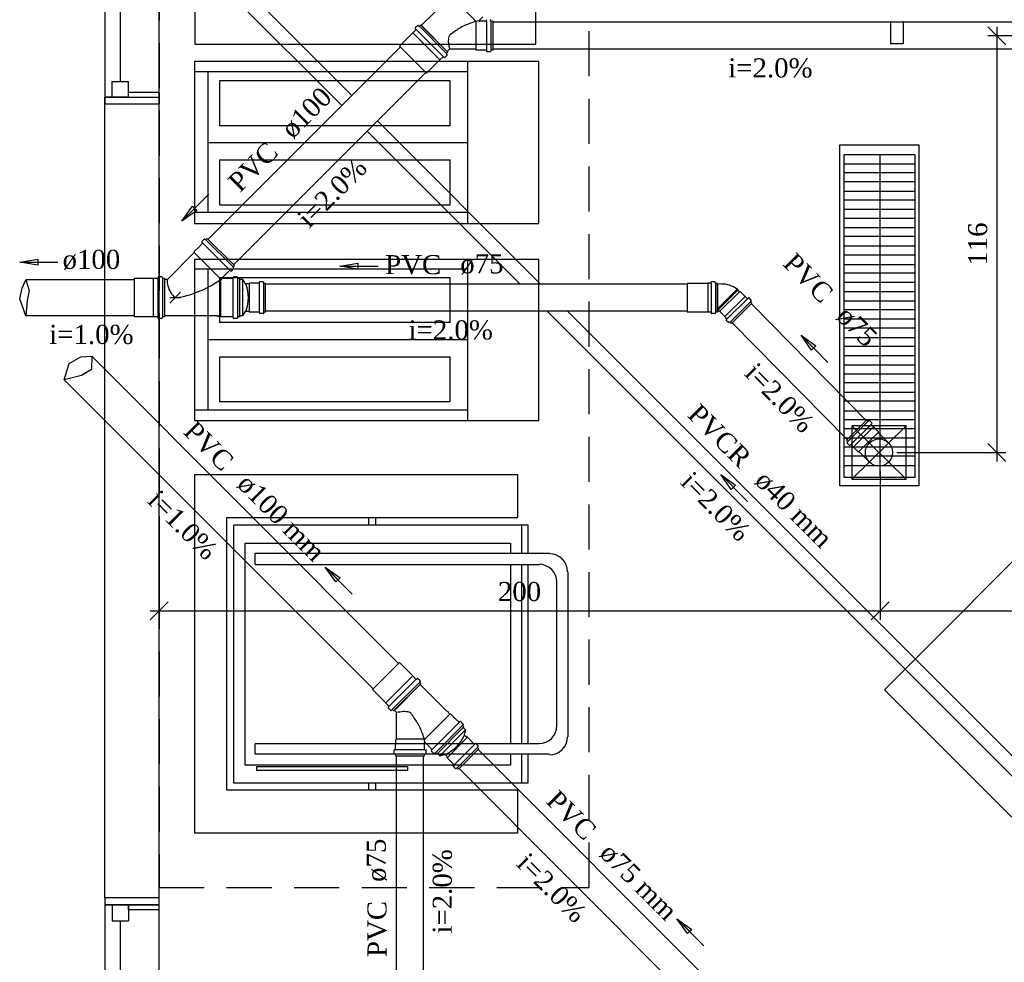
# Model space of a CAD drawing. Header units: millimetres. Extents: x 481 to 729890, y -1 to 83.
# Tile 47 of 60: x 570 to 580, y 25 to 35. Entities that reach past the tile are written whole.
import ezdxf

# ---------------------------------------------------------------- set-up
doc = ezdxf.new("R2010")
doc.units = ezdxf.units.MM
doc.header["$MEASUREMENT"] = 0
doc.linetypes.add('Dashed', pattern=[0.75, 0.5, -0.25])
doc.layers.add('3', color=1, linetype='Continuous')
for name, color, linetype, lineweight in [('Simbolos', 1, 'Continuous', 30), ('SIMBOLOS INT', 8, 'Continuous', 5), ('Simbolos_int', 1, 'Continuous', 30), ('TQ-Sentido tubo', 7, 'Continuous', 20), ('TQ-Seção tubo', 1, 'Continuous', 30), ('TQ-Textos tubo', 7, 'Continuous', 20)]:
    doc.layers.add(name, color=color, linetype=linetype, lineweight=lineweight)
doc.styles.add('TimesNewRoman', font='times.ttf')
doc.dimstyles.get("Standard").update_dxf_attribs({"dimtxt": 0.18, "dimasz": 0.18, "dimexe": 0.18, "dimexo": 0.0625, "dimgap": 0.09, "dimtad": 0, "dimtih": 1, "dimtoh": 1, "dimdec": 4, "dimzin": 0, "dimdsep": 46, "dimtxsty": 'Standard', "dimcen": 0.09, "dimadec": 0, "dimazin": 0, "dimtfac": 1, "dimtdec": 4, "dimtofl": 0, "dimtmove": 0, "dimatfit": 3, "dimfxl": 0, "dimtolj": 1, "dimtzin": 0, "dimarcsym": 0})
doc.dimstyles.new('UM_25.000000', dxfattribs={"dimtxt": 0.18, "dimasz": 0.2, "dimexe": 0.1, "dimexo": 0.2, "dimgap": 0, "dimtad": 1, "dimtih": 1, "dimtoh": 1, "dimdec": 1, "dimlfac": 25, "dimzin": 0, "dimdsep": 46, "dimtxsty": 'Standard', "dimblk": 'CLOSED', "dimblk1": 'CLOSED', "dimblk2": 'CLOSED', "dimcen": 0.09, "dimdle": 0.1, "dimadec": 1, "dimazin": 2, "dimtfac": 1, "dimtdec": 4, "dimtofl": 0, "dimtmove": 0, "dimatfit": 3, "dimldrblk": 'CLOSED', "dimfxl": 0, "dimtolj": 1, "dimarcsym": 0})

# ---------------------------------------------------------------- blocks, each defined once
blk = doc.blocks.new('_OBLIQUE')
at = {"color": 0, "linetype": 'ByBlock', "lineweight": -2}
blk.add_line((-0.5, -0.5), (0.5, 0.5), dxfattribs=at)
blk = doc.blocks.new('*D94')
at = {"color": 0, "lineweight": -2}
for p, q in [((579.111, 30.208), (579.111, 28.565)), ((571.107, 29.684), (571.107, 28.565)), ((571.007, 28.665), (579.211, 28.665))]:
    blk.add_line(p, q, dxfattribs=at)
at = {"layer": 'Defpoints', "color": 0}
for p in [(579.111, 30.408), (571.107, 29.884), (579.111, 28.665)]:
    blk.add_point(p, dxfattribs=at)
at = {"color": 0, "lineweight": -2, "xscale": 0.2, "yscale": 0.2, "zscale": 0.2, "rotation": 180}
blk.add_blockref('_OBLIQUE', (571.107, 28.665), dxfattribs=at)
at = {"color": 0, "lineweight": -2, "xscale": 0.2, "yscale": 0.2, "zscale": 0.2}
blk.add_blockref('_OBLIQUE', (579.111, 28.665), dxfattribs=at)
at = {"color": 7, "insert": (575.109, 28.877), "char_height": 0.2118, "attachment_point": 5, "style": 'TimesNewRoman'}
blk.add_mtext('\\A1;200', dxfattribs=at)
blk = doc.blocks.new('*D100')
at = {"color": 0, "lineweight": -2}
for p, q in [((580.407, 35.145), (580.407, 30.321)), ((580.963, 35.045), (580.307, 35.045)), ((579.299, 30.421), (580.507, 30.421))]:
    blk.add_line(p, q, dxfattribs=at)
at = {"layer": 'Defpoints', "color": 0}
for p in [(581.163, 35.045), (579.099, 30.421), (580.407, 30.421)]:
    blk.add_point(p, dxfattribs=at)
at = {"color": 0, "lineweight": -2, "xscale": 0.2, "yscale": 0.2, "zscale": 0.2}
for p, rotation in [((580.407, 35.045), 90), ((580.407, 30.421), 270)]:
    blk.add_blockref('_OBLIQUE', p, dxfattribs=dict(at, rotation=rotation))
at = {"color": 7, "insert": (580.196, 32.733), "char_height": 0.2118, "attachment_point": 5, "rotation": 90, "style": 'TimesNewRoman'}
blk.add_mtext('\\A1;116', dxfattribs=at)
blk = doc.blocks.new('*D102')
at = {"color": 0, "lineweight": -2}
for p, q in [((595.557, 32.375), (595.557, 28.565)), ((579.011, 28.665), (595.657, 28.665))]:
    blk.add_line(p, q, dxfattribs=at)
at = {"layer": 'Defpoints', "color": 0}
for p in [(595.557, 32.575), (595.557, 28.665), (579.111, 28.565)]:
    blk.add_point(p, dxfattribs=at)
at = {"color": 0, "lineweight": -2, "xscale": 0.2, "yscale": 0.2, "zscale": 0.2, "rotation": 180}
blk.add_blockref('_OBLIQUE', (579.111, 28.665), dxfattribs=at)
at = {"color": 0, "lineweight": -2, "xscale": 0.2, "yscale": 0.2, "zscale": 0.2}
blk.add_blockref('_OBLIQUE', (595.557, 28.665), dxfattribs=at)
at = {"color": 7, "insert": (587.334, 28.877), "char_height": 0.2118, "attachment_point": 5, "style": 'TimesNewRoman'}
blk.add_mtext('\\A1;411', dxfattribs=at)

msp = doc.modelspace()

# ---------------------------------------------------------------- linework, layer by layer
at = {"color": 7}
for p, q in [((570.6784, 34.5374), (570.6784, 39.2834)), ((570.5044, 37.2734), (570.5044, 34.2884)), ((571.1074, 34.2884), (571.1074, 37.2734)), ((579.2284, 35.2064), (579.2284, 34.9544)), ((579.3694, 35.2064), (579.3694, 34.9544)), ((579.3694, 34.9544), (579.2284, 34.9544)), ((575.3224, 34.7594), (571.5004, 34.7594)), ((571.5004, 34.7594), (571.5004, 32.9624)), ((574.5334, 32.9624), (574.5334, 34.7594)), ((575.3224, 32.9624), (575.3224, 34.7594)), ((574.5334, 34.6454), (571.5004, 34.6454)), ((571.6504, 34.6454), (571.6504, 33.0884)), ((574.3384, 34.5434), (571.7794, 34.5434)), ((571.7794, 34.5434), (571.7794, 34.0454)), ((574.3384, 34.0454), (574.3384, 34.5434)), ((570.5854, 34.5374), (570.7684, 34.5374)), ((570.5854, 34.3634), (570.5854, 34.5374)), ((570.7684, 34.3634), (570.7684, 34.5374)), ((570.7684, 34.3634), (570.5044, 34.3634)), ((570.5044, 34.2884), (570.5044, 34.3634)), ((570.5044, 34.3634), (571.1074, 34.3634)), ((571.1074, 34.4144), (570.7684, 34.4144)), ((571.1074, 34.4144), (571.1074, 34.2884)), ((570.5044, 25.4804), (570.5044, 34.2884)), ((570.5044, 34.2884), (571.1074, 34.2884)), ((571.1074, 25.4804), (571.1074, 34.2884)), ((574.3384, 34.0454), (571.7794, 34.0454)), ((574.5334, 33.8564), (571.6504, 33.8564)), ((571.7794, 33.6674), (574.3384, 33.6674)), ((571.7794, 33.6674), (571.7794, 33.1694)), ((574.3384, 33.1694), (574.3384, 33.6674)), ((579.5014, 33.7244), (578.7124, 33.7244)), ((578.7124, 30.1424), (578.7124, 33.7244)), ((579.1114, 30.1424), (579.1114, 33.7244)), ((579.5014, 30.1424), (579.5014, 33.7244)), ((579.5014, 33.6194), (578.7124, 33.6194)), ((579.5014, 33.5234), (578.7124, 33.5234)), ((579.5014, 33.4244), (578.7124, 33.4244)), ((579.5014, 33.3164), (578.7124, 33.3164)), ((571.7794, 33.1694), (574.3384, 33.1694)), ((579.5014, 33.2204), (578.7124, 33.2204)), ((571.5004, 33.0884), (574.5334, 33.0884)), ((579.5014, 33.1154), (578.7124, 33.1154)), ((579.5014, 33.0164), (578.7124, 33.0164)), ((571.5004, 32.9624), (575.3224, 32.9624)), ((579.5014, 32.9144), (578.7124, 32.9144)), ((579.5014, 32.8154), (578.7124, 32.8154)), ((579.5014, 32.7104), (578.7124, 32.7104)), ((579.5014, 32.6114), (578.7124, 32.6114)), ((575.3224, 32.5634), (571.5004, 32.5634)), ((571.5004, 32.5634), (571.5004, 30.7754)), ((574.5334, 30.7754), (574.5334, 32.5634)), ((575.3224, 30.7754), (575.3224, 32.5634)), ((579.5014, 32.5034), (578.7124, 32.5034)), ((574.5334, 32.4554), (571.5004, 32.4554)), ((571.6504, 32.4554), (571.6504, 30.8924)), ((574.3384, 32.3594), (571.7794, 32.3594)), ((571.7794, 32.3594), (571.7794, 31.8614)), ((574.3384, 31.8614), (574.3384, 32.3594)), ((579.5014, 32.4104), (578.7124, 32.4104)), ((579.5014, 32.3054), (578.7124, 32.3054)), ((579.5014, 32.2034), (578.7124, 32.2034)), ((579.5014, 32.1014), (578.7124, 32.1014)), ((579.5014, 32.0024), (578.7124, 32.0024)), ((574.3384, 31.8614), (571.7794, 31.8614)), ((579.5014, 31.9004), (578.7124, 31.9004)), ((579.5014, 31.8014), (578.7124, 31.8014)), ((574.5334, 31.6694), (571.6504, 31.6694)), ((579.5014, 31.6934), (578.7124, 31.6934)), ((579.5014, 31.5974), (578.7124, 31.5974)), ((571.7794, 31.4804), (574.3384, 31.4804)), ((571.7794, 31.4804), (571.7794, 30.9854)), ((574.3384, 30.9854), (574.3384, 31.4804)), ((579.5014, 31.4924), (578.7124, 31.4924)), ((579.5014, 31.3904), (578.7124, 31.3904)), ((579.5014, 31.2914), (578.7124, 31.2914)), ((579.5014, 31.1924), (578.7124, 31.1924)), ((579.5014, 31.0874), (578.7124, 31.0874)), ((571.7794, 30.9854), (574.3384, 30.9854)), ((579.5014, 30.9884), (578.7124, 30.9884)), ((571.5004, 30.8924), (574.5334, 30.8924)), ((579.5014, 30.8804), (578.7124, 30.8804)), ((571.5004, 30.7754), (575.3224, 30.7754)), ((579.5014, 30.7844), (578.7124, 30.7844)), ((578.7994, 30.1244), (579.3994, 30.7154)), ((579.3994, 30.1244), (578.7994, 30.7154)), ((579.5014, 30.6824), (578.7124, 30.6824)), ((579.5014, 30.5804), (578.7124, 30.5804)), ((579.5014, 30.4784), (578.7124, 30.4784)), ((579.5014, 30.3794), (578.7124, 30.3794)), ((571.5034, 26.1974), (571.5034, 30.1754)), ((571.5034, 30.1754), (575.0854, 30.1754)), ((575.0854, 30.1754), (575.0854, 29.6984)), ((579.5014, 30.2744), (578.7124, 30.2744)), ((579.5014, 30.1424), (578.7124, 30.1424)), ((571.8604, 26.6744), (571.8604, 29.6984)), ((571.8604, 29.6984), (575.0854, 29.6984)), ((573.4354, 29.6174), (573.4354, 29.6984)), ((573.5134, 29.6174), (573.5134, 29.6984)), ((571.9384, 26.7524), (571.9384, 29.6174)), ((571.9384, 29.6174), (575.2024, 29.6174)), ((575.1304, 29.6174), (575.1304, 29.3024)), ((575.2024, 29.6174), (575.2024, 29.3024)), ((572.0614, 29.4164), (575.0074, 29.4164)), ((572.0614, 26.9504), (572.0614, 29.4164)), ((575.0074, 29.4164), (575.0074, 29.3024)), ((572.1754, 29.3024), (575.4424, 29.3024)), ((572.1754, 29.1764), (572.1754, 29.3024)), ((572.1754, 29.1764), (575.3254, 29.1764)), ((575.0074, 29.1764), (575.0074, 27.1874)), ((575.1304, 29.1764), (575.1304, 27.1874)), ((575.2024, 29.1764), (575.2024, 27.1874)), ((575.6434, 29.0984), (575.6434, 27.2654)), ((575.5204, 28.9814), (575.5204, 27.3914)), ((575.3254, 27.1874), (572.1754, 27.1874)), ((572.1754, 27.0734), (572.1754, 27.1874)), ((575.4424, 27.0734), (572.1754, 27.0734)), ((575.0074, 27.0734), (575.0074, 26.9504)), ((575.1304, 27.0734), (575.1304, 26.7524)), ((575.2024, 27.0734), (575.2024, 26.7524)), ((575.0074, 26.9504), (572.0614, 26.9504)), ((575.0854, 26.6744), (571.8604, 26.6744)), ((575.2024, 26.7524), (571.9384, 26.7524)), ((573.4354, 26.6744), (573.4354, 26.7524)), ((573.5134, 26.6744), (573.5134, 26.7524)), ((575.0854, 26.6744), (575.0854, 26.1974)), ((575.0854, 26.1974), (571.5034, 26.1974)), ((571.1074, 25.4804), (570.5044, 25.4804)), ((570.5044, 25.4804), (570.5044, 25.4024)), ((571.1074, 25.4804), (570.5044, 25.4804)), ((570.5044, 25.4804), (570.5044, 25.4024)), ((571.1074, 25.3514), (571.1074, 25.4804)), ((571.1074, 25.4024), (571.1074, 25.4804)), ((570.7684, 25.4024), (570.5044, 25.4024)), ((570.5044, 25.4024), (571.1074, 25.4024)), ((570.5044, 25.4024), (570.5044, 21.9734)), ((571.1074, 25.4024), (570.5044, 25.4024)), ((570.5854, 25.4024), (570.7684, 25.4024)), ((570.5854, 25.4024), (570.5854, 25.2254)), ((570.7684, 25.4024), (570.7684, 25.2254)), ((570.7684, 25.3514), (570.7684, 25.4024)), ((571.1074, 21.9734), (571.1074, 25.4024)), ((570.7684, 25.3514), (571.1074, 25.3514)), ((570.5854, 25.2254), (570.7684, 25.2254)), ((570.6784, 22.1534), (570.6784, 25.2254))]:
    msp.add_line(p, q, dxfattribs=at)
at = {"color": 7, "linetype": 'Dashed'}
msp.add_lwpolyline([(571.1074, 43.2134), (571.1074, 25.5944), (575.8834, 25.5944), (575.8834, 43.2134), (571.1074, 43.2134)], dxfattribs=at)
at = {"color": 7}
for points in [[(571.5034, 36.7454), (571.5034, 34.9514), (575.2894, 34.9514), (575.2894, 36.7454), (571.5034, 36.7454)], [(579.5404, 30.0494), (578.6644, 30.0494), (578.6644, 33.8324), (579.5404, 33.8324), (579.5404, 30.0494)], [(578.7994, 30.1244), (579.3994, 30.1244), (579.3994, 30.7154), (578.7994, 30.7154), (578.7994, 30.1244)], [(581.9794, 24.9734), (583.9504, 26.9444), (581.1304, 29.7584), (579.1624, 27.7874), (581.9794, 24.9734)]]:
    msp.add_lwpolyline(points, dxfattribs=at)
msp.add_lwpolyline([(572.1874, 26.8964), (573.8704, 26.8964), (573.8704, 26.9324), (572.1874, 26.9324), (572.1874, 26.8964)], close=True, dxfattribs=at)
for centre, start, end in [((575.4424, 29.0984), 0, 90), ((575.3254, 28.9814), 0, 90), ((575.3254, 27.3914), 270, 0), ((575.4424, 27.2654), 270, 0)]:
    msp.add_arc(centre, 0.199, start, end, dxfattribs=at)
at = {"layer": '3', "color": 1}
for p, q in [((569.5869, 32.2427), (569.6267, 32.3381)), ((569.6267, 32.3381), (569.6635, 32.2179)), ((569.5621, 32.1264), (569.5869, 32.2427)), ((569.6635, 32.2179), (569.6413, 32.1066)), ((569.6267, 31.9381), (569.5621, 32.1264)), ((569.6413, 32.1066), (569.6267, 31.9381)), ((570.1108, 31.4064), (570.2402, 31.4825)), ((570.2402, 31.4825), (570.3597, 31.4878)), ((570.3597, 31.4878), (570.3581, 31.3418)), ((570.0545, 31.2274), (570.1108, 31.4064)), ((570.2478, 31.2733), (570.0545, 31.2274)), ((570.3581, 31.3418), (570.2478, 31.2733))]:
    msp.add_line(p, q, dxfattribs=at)
at = {"layer": 'Simbolos'}
for p, q in [((574.3227, 35.4615), (574.0187, 35.1574)), ((574.7017, 35.2536), (574.66, 35.2119)), ((574.7385, 35.2055), (574.6628, 35.2048)), ((574.742, 35.2091), (574.7435, 35.219)), ((574.7894, 35.2069), (574.7859, 35.219)), ((574.8113, 35.2048), (574.7937, 35.2041)), ((574.8113, 35.2048), (574.8113, 34.8852)), ((573.9586, 35.1115), (573.9239, 35.0768)), ((573.9784, 35.1567), (573.9522, 35.1306)), ((573.9522, 35.1249), (573.9586, 35.1171)), ((573.9833, 35.1574), (573.9939, 35.1511)), ((574.0116, 35.1645), (573.9989, 35.1518)), ((574.0116, 35.1645), (574.3128, 34.8633)), ((573.9239, 35.0754), (573.7761, 34.9276)), ((573.9239, 35.0768), (573.9239, 35.0754)), ((574.3298, 34.8944), (574.3058, 34.8703)), ((574.624, 34.8944), (574.3298, 34.8944)), ((574.6331, 34.8852), (574.624, 34.8944)), ((574.7385, 34.8845), (574.6331, 34.8852)), ((574.742, 34.881), (574.7435, 34.8711)), ((574.7894, 34.8831), (574.7859, 34.8711)), ((574.8113, 34.8852), (574.7937, 34.8859)), ((574.2237, 34.7756), (574.076, 34.6278)), ((574.2252, 34.7756), (574.2237, 34.7756)), ((574.2598, 34.8103), (574.2252, 34.7756)), ((574.2732, 34.8039), (574.2655, 34.8103)), ((574.3051, 34.8301), (574.2789, 34.8039)), ((574.3058, 34.835), (574.2994, 34.8456)), ((574.3128, 34.8633), (574.3001, 34.8506)), ((574.7823, 34.8675), (574.747, 34.8675)), ((571.6424, 32.7951), (571.6294, 32.7821)), ((571.9434, 32.4941), (571.6424, 32.7951)), ((571.5544, 32.7061), (571.4984, 32.6501)), ((571.5884, 32.7421), (571.5544, 32.7071)), ((571.5544, 32.7071), (571.5544, 32.7061)), ((571.6094, 32.7871), (571.5824, 32.7601)), ((571.5824, 32.7551), (571.5894, 32.7471)), ((571.6144, 32.7881), (571.6244, 32.7821)), ((571.4984, 32.6381), (571.2044, 32.3431)), ((571.4984, 32.6501), (571.4984, 32.6381)), ((571.9434, 32.4941), (571.9304, 32.4811)), ((571.9364, 32.4661), (571.9304, 32.4761)), ((571.0964, 32.3651), (571.0954, 32.3551)), ((571.1374, 32.3691), (571.1004, 32.3691)), ((571.1414, 32.3661), (571.1444, 32.3541)), ((571.8544, 32.4061), (571.8084, 32.3601)), ((571.8554, 32.4061), (571.8544, 32.4061)), ((571.8904, 32.4401), (571.8554, 32.4061)), ((571.9034, 32.4341), (571.8954, 32.4411)), ((571.9354, 32.4611), (571.9084, 32.4341)), ((571.9324, 32.3651), (571.9314, 32.3551)), ((571.9734, 32.3691), (571.9364, 32.3691)), ((571.9774, 32.3661), (571.9804, 32.3541)), ((571.0414, 32.3501), (570.8324, 32.3501)), ((571.0424, 32.3511), (571.0414, 32.3501)), ((571.0914, 32.3511), (571.0424, 32.3511)), ((571.1664, 32.3511), (571.1484, 32.3511)), ((571.1664, 32.3511), (571.1664, 31.9251)), ((571.1994, 32.3411), (571.1664, 32.3411)), ((571.8774, 32.3501), (571.8124, 32.3501)), ((571.8784, 32.3511), (571.8774, 32.3501)), ((571.9274, 32.3511), (571.8784, 32.3511)), ((572.0024, 32.3511), (571.9844, 32.3511)), ((572.0024, 31.9251), (572.0024, 32.3511)), ((572.0384, 32.3411), (572.0024, 32.3411)), ((572.0384, 32.3411), (572.0724, 32.2821)), ((572.1024, 32.2901), (572.0684, 32.2901)), ((572.1114, 32.2981), (572.1024, 32.2901)), ((572.2174, 32.2981), (572.1114, 32.2981)), ((572.2214, 32.3021), (572.2224, 32.3121)), ((572.2614, 32.3151), (572.2264, 32.3151)), ((572.2684, 32.3001), (572.2654, 32.3121)), ((572.2904, 32.2971), (572.2724, 32.2971)), ((572.2904, 31.9791), (572.2904, 32.2971)), ((576.972, 32.2971), (576.97, 32.2951)), ((576.97, 32.2951), (576.97, 31.9811)), ((577.198, 32.2971), (576.972, 32.2971)), ((577.199, 32.2981), (577.198, 32.2971)), ((577.233, 32.2981), (577.199, 32.2981)), ((577.237, 32.3021), (577.238, 32.3121)), ((577.277, 32.3151), (577.242, 32.3151)), ((577.284, 32.3001), (577.281, 32.3121)), ((577.306, 32.2971), (577.288, 32.2971)), ((577.306, 32.2971), (577.306, 31.9791)), ((577.3601, 32.289), (577.3071, 32.2901)), ((577.5245, 32.232), (577.5294, 32.2355)), ((577.5379, 32.227), (577.5294, 32.2355)), ((577.5336, 32.2228), (577.5379, 32.227)), ((577.5525, 32.2036), (577.5336, 32.2228)), ((577.5624, 32.2035), (577.5525, 32.2036)), ((577.6123, 32.1529), (577.5624, 32.2035)), ((577.6137, 32.1529), (577.6123, 32.1529)), ((577.6376, 32.1287), (577.6137, 32.1529)), ((577.6888, 32.0767), (577.4624, 31.8535)), ((577.6432, 32.1287), (577.6518, 32.1357)), ((577.6813, 32.11), (577.6567, 32.1349)), ((577.6755, 32.0945), (577.6813, 32.1058)), ((577.6888, 32.0767), (577.6762, 32.0896)), ((571.0414, 31.9261), (570.8324, 31.9261)), ((571.0424, 31.9251), (571.0414, 31.9261)), ((571.0914, 31.9251), (571.0424, 31.9251)), ((571.0964, 31.9111), (571.0954, 31.9211)), ((571.1414, 31.9101), (571.1444, 31.9221)), ((571.1664, 31.9251), (571.1484, 31.9251)), ((571.7564, 31.9351), (571.1664, 31.9351)), ((571.7564, 31.9351), (571.7564, 31.9291)), ((571.7684, 31.9291), (571.7564, 31.9291)), ((571.7684, 31.9351), (571.7684, 31.9291)), ((571.7904, 31.9351), (571.7684, 31.9351)), ((571.7984, 31.9261), (571.7904, 31.9351)), ((571.8774, 31.9261), (571.7984, 31.9261)), ((571.8784, 31.9251), (571.8774, 31.9261)), ((571.9274, 31.9251), (571.8784, 31.9251)), ((571.9324, 31.9111), (571.9314, 31.9211)), ((571.9774, 31.9101), (571.9804, 31.9221)), ((572.0024, 31.9251), (571.9844, 31.9251)), ((572.0384, 31.9351), (572.0024, 31.9351)), ((572.0384, 31.9351), (572.0724, 31.9941)), ((572.1024, 31.9861), (572.0684, 31.9861)), ((572.1114, 31.9781), (572.1024, 31.9861)), ((572.2174, 31.9781), (572.1114, 31.9781)), ((572.2214, 31.9741), (572.2224, 31.9641)), ((572.2614, 31.9611), (572.2264, 31.9611)), ((572.2684, 31.9761), (572.2654, 31.9641)), ((572.2904, 31.9791), (572.2724, 31.9791)), ((576.972, 31.9791), (576.97, 31.9811)), ((577.198, 31.9791), (576.972, 31.9791)), ((577.199, 31.9781), (577.198, 31.9791)), ((577.233, 31.9781), (577.199, 31.9781)), ((577.237, 31.9741), (577.238, 31.9641)), ((577.277, 31.9611), (577.242, 31.9611)), ((577.284, 31.9761), (577.281, 31.9641)), ((577.306, 31.9791), (577.288, 31.9791)), ((577.3332, 31.9873), (577.305, 31.9875)), ((577.3374, 31.9816), (577.3367, 31.9837)), ((577.3873, 31.9311), (577.3374, 31.9816)), ((577.3873, 31.9296), (577.3873, 31.9311)), ((577.4112, 31.9054), (577.3873, 31.9296)), ((571.1374, 31.9071), (571.1004, 31.9071)), ((571.9734, 31.9071), (571.9364, 31.9071)), ((577.4111, 31.8998), (577.404, 31.8913)), ((577.4292, 31.8615), (577.4047, 31.8864)), ((577.4448, 31.867), (577.4335, 31.8614)), ((577.4624, 31.8535), (577.4498, 31.8663)), ((573.923, 27.9416), (573.7752, 28.0894)), ((573.9244, 27.9416), (573.923, 27.9416)), ((573.959, 27.907), (573.9244, 27.9416)), ((573.9725, 27.9133), (573.9647, 27.907)), ((574.0043, 27.8872), (573.9781, 27.9133)), ((574.005, 27.8822), (573.9986, 27.8716)), ((573.6232, 27.6418), (573.4754, 27.7896)), ((574.0121, 27.854), (573.7108, 27.5527)), ((574.0121, 27.854), (573.9993, 27.8667)), ((574.3103, 27.5419), (574.0061, 27.8458)), ((573.6232, 27.6404), (573.6232, 27.6418)), ((573.6578, 27.6058), (573.6232, 27.6404)), ((573.6515, 27.5923), (573.6578, 27.6001)), ((573.6776, 27.5605), (573.6515, 27.5867)), ((573.6826, 27.5598), (573.6932, 27.5662)), ((573.7108, 27.5527), (573.6981, 27.5655)), ((573.7432, 27.5345), (573.7192, 27.5585)), ((574.3103, 27.5419), (574.3146, 27.5461)), ((574.323, 27.5376), (574.3146, 27.5461)), ((573.7434, 27.2403), (573.7432, 27.5345)), ((574.3188, 27.5334), (574.323, 27.5376)), ((574.3344, 27.5178), (574.3188, 27.5334)), ((574.3464, 27.5186), (574.3344, 27.5178)), ((574.4023, 27.4627), (574.3464, 27.5186)), ((574.4037, 27.4627), (574.4023, 27.4627)), ((574.4384, 27.4281), (574.4037, 27.4627)), ((574.4914, 27.3751), (574.1904, 27.0737)), ((574.4518, 27.4345), (574.444, 27.4281)), ((574.4836, 27.4083), (574.4575, 27.4345)), ((574.4843, 27.4034), (574.478, 27.3928)), ((574.4914, 27.3751), (574.4787, 27.3878)), ((574.5098, 27.3426), (574.4844, 27.368)), ((574.5098, 27.3426), (574.4922, 27.2768)), ((573.7335, 27.1258), (573.7342, 27.2311)), ((573.7342, 27.2311), (573.7434, 27.2403)), ((574.5191, 27.2613), (574.495, 27.2853)), ((574.5311, 27.2606), (574.5191, 27.2613)), ((574.6061, 27.1857), (574.5311, 27.2606)), ((573.7166, 27.0819), (573.7166, 27.1173)), ((573.73, 27.1222), (573.7201, 27.1208)), ((574.0546, 27.126), (574.0538, 27.2016)), ((574.0581, 27.1224), (574.068, 27.121)), ((574.1026, 27.1627), (574.0609, 27.2044)), ((574.0716, 27.0821), (574.0716, 27.1175)), ((574.1026, 27.1613), (574.1026, 27.1627)), ((574.1373, 27.1267), (574.1026, 27.1613)), ((574.131, 27.1133), (574.1373, 27.121)), ((574.657, 27.1334), (574.4323, 26.9084)), ((574.6117, 27.1857), (574.6195, 27.192)), ((574.6492, 27.1666), (574.6245, 27.1913)), ((574.6436, 27.151), (574.6499, 27.1616)), ((574.657, 27.1334), (574.6443, 27.1461)), ((573.7322, 27.0749), (573.7201, 27.0784)), ((573.7343, 27.0529), (573.735, 27.0706)), ((574.0539, 27.0531), (573.7343, 27.0529)), ((574.0539, 27.0531), (574.0532, 27.0708)), ((574.056, 27.075), (574.068, 27.0786)), ((574.1571, 27.0815), (574.131, 27.1076)), ((574.1621, 27.0808), (574.1727, 27.0871)), ((574.1904, 27.0737), (574.1776, 27.0864)), ((574.2229, 27.0553), (574.1974, 27.0808)), ((574.2229, 27.0553), (574.2887, 27.073)), ((574.3042, 27.0462), (574.2802, 27.0702)), ((574.3049, 27.0342), (574.3042, 27.0462)), ((574.3799, 26.9593), (574.3049, 27.0342)), ((574.3799, 26.9536), (574.3736, 26.9458)), ((574.3991, 26.9161), (574.3743, 26.9409)), ((574.4146, 26.9218), (574.404, 26.9154)), ((574.4323, 26.9084), (574.4196, 26.9211))]:
    msp.add_line(p, q, dxfattribs=at)
at = {"layer": 'Simbolos', "color": 1}
for p, q in [((578.7381, 30.5564), (578.9629, 30.7812)), ((578.9629, 30.7812), (578.9757, 30.7685)), ((578.9806, 30.7678), (578.9912, 30.7742)), ((578.9962, 30.7735), (579.0209, 30.7487)), ((579.0145, 30.7353), (579.0216, 30.7438)), ((579.0145, 30.7296), (579.0386, 30.7056)), ((579.0386, 30.7056), (579.0386, 30.7042)), ((579.0386, 30.7042), (579.0888, 30.654)), ((579.0888, 30.654), (579.0888, 30.6441)), ((579.0888, 30.6441), (579.2062, 30.5267)), ((578.7381, 30.5564), (578.7508, 30.5436)), ((578.7515, 30.5387), (578.7451, 30.5281)), ((578.7458, 30.5231), (578.7706, 30.4984)), ((578.784, 30.5048), (578.7755, 30.4977)), ((578.7897, 30.5048), (578.8137, 30.4807)), ((578.8137, 30.4807), (578.8151, 30.4807)), ((578.8151, 30.4807), (578.8653, 30.4305)), ((578.8653, 30.4305), (578.8752, 30.4305)), ((578.8752, 30.4305), (578.9926, 30.3131))]:
    msp.add_line(p, q, dxfattribs=at)
msp.add_circle((579.0994, 30.4199), 0.151, dxfattribs=at)
at = {"layer": 'Simbolos'}
for centre, radius, start, end in [((574.7385, 34.7332), 0.4827, 99.468, 109.373), ((574.6628, 35.2091), 0.004, 135, 270), ((574.7378, 35.2091), 0.004, 270, 355), ((574.747, 35.2182), 0.004, 90, 175), ((574.7823, 35.2182), 0.004, 15, 90), ((574.7937, 35.2083), 0.004, 195, 270), ((573.955, 35.1277), 0.004, 135, 220), ((573.9557, 35.1143), 0.004, 315, 40), ((573.9812, 35.1539), 0.004, 60, 135), ((573.996, 35.1546), 0.004, 240, 315), ((574.8644, 34.4037), 0.8367, 119.329, 128.568), ((574.8573, 34.3952), 0.8411, 109.373, 118.588), ((574.5327, 34.9799), 0.2147, 164.746, 183.17), ((574.3503, 35.0294), 0.0253, 142.816, 163.933), ((574.561, 34.8315), 0.315, 133.842, 137.25), ((574.7852, 35.0019), 0.4677, 184.113, 193.264), ((575.2024, 35.0839), 0.8929, 192.202, 192.24), ((574.7378, 34.881), 0.004, 5.00002, 90), ((574.747, 34.8718), 0.004, 185, 270), ((574.7823, 34.8718), 0.004, 270, 345), ((574.7937, 34.8817), 0.004, 90, 165), ((574.2626, 34.8074), 0.004, 50, 135), ((574.2761, 34.8067), 0.004, 230, 315), ((574.3029, 34.8477), 0.004, 135, 210), ((574.3022, 34.8329), 0.004, 315, 30), ((571.5854, 32.7581), 0.004, 135, 220), ((571.5864, 32.7441), 0.004, 315, 40.0004), ((571.6124, 32.7841), 0.004, 59.9999, 135), ((571.6264, 32.7851), 0.004, 240, 315), ((571.9334, 32.4781), 0.004, 135, 210), ((571.9324, 32.4641), 0.004, 315, 30), ((571.0914, 32.3551), 0.004, 270, 355), ((571.1004, 32.3651), 0.004, 90, 175), ((571.1374, 32.3651), 0.004, 15, 90), ((571.8124, 32.3561), 0.006, 135, 270), ((571.8924, 32.4381), 0.004, 49.9997, 135), ((571.9064, 32.4371), 0.004, 230, 315), ((571.9274, 32.3551), 0.004, 270, 355), ((571.9364, 32.3651), 0.004, 90, 175), ((571.9734, 32.3651), 0.004, 14.9996, 90), ((571.1484, 32.3551), 0.004, 195, 270), ((571.4024, 32.3201), 0.2043, 174.938, 194.103), ((571.1994, 32.3471), 0.006, 270, 315), ((571.4784, 32.2861), 0.2837, 168.722, 169.429), ((571.4674, 32.3361), 0.2707, 194.103, 210.733), ((571.0804, 33.3521), 1.2371, 286.433, 297.74), ((571.0804, 33.3521), 1.2371, 297.74, 306.056), ((571.9844, 32.3551), 0.004, 195, 270), ((571.6894, 32.1381), 0.4098, 339.456, 20.544), ((572.2174, 32.3021), 0.004, 270, 355), ((572.2264, 32.3111), 0.004, 90, 175), ((572.2614, 32.3111), 0.004, 15.0001, 90), ((572.2724, 32.3011), 0.004, 195, 270), ((577.233, 32.3021), 0.004, 270, 355), ((577.242, 32.3111), 0.004, 90, 175), ((577.277, 32.3111), 0.004, 15, 90), ((577.288, 32.3011), 0.004, 195, 270), ((577.3524, 32.002), 0.2876, 53.0301, 90.9152), ((571.4764, 32.3571), 0.2895, 213.304, 229.022), ((571.2144, 32.8941), 0.7593, 275.414, 286.462), ((577.6539, 32.1321), 0.004, 44.5997, 129.6), ((577.6404, 32.1315), 0.004, 224.6, 309.6), ((577.679, 32.0924), 0.004, 149.6, 224.6), ((577.6784, 32.1072), 0.004, 329.6, 44.5997), ((571.0914, 31.9211), 0.004, 5.00001, 90), ((571.1484, 31.9211), 0.004, 90, 165), ((571.9274, 31.9211), 0.004, 4.99992, 90), ((571.9844, 31.9211), 0.004, 90, 165), ((572.2174, 31.9741), 0.004, 4.99992, 90), ((572.2264, 31.9651), 0.004, 185, 270), ((572.2614, 31.9651), 0.004, 270, 345), ((572.2724, 31.9751), 0.004, 90, 165), ((577.233, 31.9741), 0.004, 5.00001, 90), ((577.242, 31.9651), 0.004, 185, 270), ((577.277, 31.9651), 0.004, 270, 345), ((577.288, 31.9751), 0.004, 90, 165), ((577.3332, 31.9831), 0.004, 359.6, 89.5997), ((571.1004, 31.9111), 0.004, 185, 270), ((571.1374, 31.9111), 0.004, 270, 345), ((571.9364, 31.9111), 0.004, 185, 270), ((571.9734, 31.9111), 0.004, 270, 345), ((577.4075, 31.8892), 0.004, 139.6, 224.6), ((577.4083, 31.9026), 0.004, 319.6, 44.5997), ((577.4321, 31.8643), 0.004, 224.6, 299.6), ((577.4469, 31.8635), 0.004, 44.5997, 119.6), ((573.9619, 27.9098), 0.004, 225, 310), ((573.9753, 27.9105), 0.004, 45, 130), ((574.0015, 27.8844), 0.004, 330, 45), ((574.0022, 27.8695), 0.004, 150, 225), ((573.6543, 27.5895), 0.004, 140, 225), ((573.655, 27.6029), 0.004, 320, 45), ((573.6804, 27.5633), 0.004, 225, 300), ((573.6953, 27.5626), 0.004, 45, 120), ((573.851, 27.0792), 0.4677, 94.145, 103.296), ((573.8289, 27.3316), 0.2147, 74.778, 93.202), ((573.9332, 26.662), 0.8929, 102.234, 102.272), ((573.8783, 27.5141), 0.0253, 52.848, 73.965), ((573.6804, 27.3032), 0.315, 43.874, 47.282), ((573.2528, 26.9996), 0.8367, 29.361, 38.6), ((573.2443, 27.0067), 0.8411, 19.405, 28.62), ((574.4412, 27.4309), 0.004, 225.032, 310.032), ((574.4546, 27.4316), 0.004, 45.032, 130.032), ((574.4815, 27.3906), 0.004, 150.032, 225.032), ((574.4808, 27.4055), 0.004, 330.032, 45.032), ((573.5822, 27.1257), 0.4827, 9.5, 19.405), ((574.1195, 27.4456), 0.4098, 294.488, 335.576), ((573.7208, 27.1173), 0.004, 95.032, 179.968), ((573.73, 27.1265), 0.004, 275.032, 0.03199), ((574.0581, 27.2016), 0.004, 45.032, 179.968), ((574.0581, 27.1267), 0.004, 179.968, 265.032), ((574.0673, 27.1175), 0.004, 0.03199, 85.032), ((574.1338, 27.1104), 0.004, 140.032, 225.032), ((574.1345, 27.1239), 0.004, 320.032, 45.032), ((574.6089, 27.1885), 0.004, 225.032, 310.032), ((574.6216, 27.1885), 0.004, 45.032, 130.032), ((574.6471, 27.1489), 0.004, 150.032, 225.032), ((574.6464, 27.1638), 0.004, 330.032, 45.032), ((573.7208, 27.0819), 0.004, 179.968, 255.032), ((573.7308, 27.0706), 0.004, 0.03199, 75.032), ((574.0574, 27.0708), 0.004, 105.032, 179.968), ((574.0673, 27.0821), 0.004, 285.032, 0.03199), ((574.16, 27.0843), 0.004, 225.032, 300.032), ((574.1748, 27.0836), 0.004, 45.032, 120.032), ((574.3771, 26.9437), 0.004, 140.032, 225.032), ((574.3771, 26.9564), 0.004, 320.032, 45.032), ((574.4019, 26.919), 0.004, 225.032, 300.032), ((574.4167, 26.9183), 0.004, 45.032, 120.032)]:
    msp.add_arc(centre, radius, start, end, dxfattribs=at)
at = {"layer": 'Simbolos', "color": 1}
for centre, start, end in [((578.9785, 30.7713), 225, 300), ((578.9933, 30.7706), 45.0002, 120), ((579.0174, 30.7324), 140, 225), ((579.0181, 30.7459), 320, 45.0002), ((578.7487, 30.526), 150, 225), ((578.748, 30.5408), 330, 45.0002), ((578.7734, 30.5012), 225, 310), ((578.7869, 30.5019), 45.0002, 130)]:
    msp.add_arc(centre, 0.004, start, end, dxfattribs=at)
at = {"layer": 'SIMBOLOS INT', "color": 1}
for p, q in [((578.7529, 30.5415), (578.9778, 30.7664)), ((578.7869, 30.5076), (579.0117, 30.7324)), ((579.0386, 30.7056), (578.8137, 30.4807)), ((579.0888, 30.6441), (578.8752, 30.4305))]:
    msp.add_line(p, q, dxfattribs=at)
at = {"layer": 'Simbolos_int'}
for p, q in [((574.6289, 35.2034), (574.3468, 35.4855)), ((574.624, 35.2027), (574.624, 34.8944)), ((574.7413, 35.2041), (574.7413, 34.8859)), ((574.7901, 35.2048), (574.7901, 34.8852)), ((573.9607, 35.1136), (574.2619, 34.8124)), ((573.9968, 35.1497), (574.298, 34.8484)), ((574.3058, 34.8703), (574.0187, 35.1574)), ((573.9239, 35.0754), (574.2237, 34.7756)), ((573.7761, 34.9276), (574.076, 34.6278)), ((571.8924, 32.4431), (571.5914, 32.7441)), ((571.9284, 32.4791), (571.6274, 32.7801)), ((571.4984, 32.6381), (571.7944, 32.3421)), ((570.8324, 32.3501), (570.8324, 31.9261)), ((571.0414, 32.3501), (571.0414, 31.9261)), ((571.0944, 32.3511), (571.0944, 31.9251)), ((571.1454, 32.3511), (571.1454, 31.9251)), ((571.1664, 32.3411), (571.1664, 31.9351)), ((571.7904, 32.3391), (571.7904, 31.9351)), ((571.9304, 31.9251), (571.9304, 32.3511)), ((571.9814, 31.9251), (571.9814, 32.3511)), ((572.0384, 31.9351), (572.0384, 32.3411)), ((572.1114, 31.9781), (572.1114, 32.2981)), ((572.2214, 31.9791), (572.2214, 32.2971)), ((572.2694, 31.9791), (572.2694, 32.2971)), ((577.199, 32.2981), (577.199, 31.9781)), ((577.237, 32.2971), (577.237, 31.9791)), ((577.285, 32.2971), (577.285, 31.9791)), ((577.305, 31.9875), (577.3071, 32.2901)), ((571.3464, 32.1981), (571.2264, 32.0781)), ((571.3464, 32.1381), (571.2264, 32.1381)), ((577.5336, 32.2228), (577.305, 31.9974)), ((577.5245, 32.232), (577.3051, 32.0158)), ((577.5525, 32.2036), (577.3332, 31.9873)), ((577.6137, 32.1529), (577.3873, 31.9296)), ((577.6397, 32.1266), (577.4133, 31.9033)), ((577.6741, 32.0917), (577.4477, 31.8684)), ((573.7752, 28.0894), (573.4754, 27.7896)), ((573.923, 27.9416), (573.6232, 27.6418)), ((573.9612, 27.9049), (573.6599, 27.6036)), ((573.9972, 27.8688), (573.696, 27.5676)), ((573.7192, 27.5585), (574.0061, 27.8458)), ((574.0524, 27.2356), (574.3344, 27.5178)), ((574.4405, 27.426), (574.1394, 27.1246)), ((574.4766, 27.3899), (574.1755, 27.0885)), ((574.5098, 27.3426), (574.2229, 27.0553)), ((574.0517, 27.2405), (573.7434, 27.2403)), ((574.5311, 27.2606), (574.3049, 27.0342)), ((574.0532, 27.1231), (573.735, 27.1229)), ((574.6082, 27.1821), (574.3835, 26.9571)), ((574.6422, 27.1482), (574.4174, 26.9232)), ((574.0539, 27.0743), (573.7343, 27.0742))]:
    msp.add_line(p, q, dxfattribs=at)
at = {"layer": 'TQ-Seção tubo', "color": 5}
for p, q in [((573.135, 34.2695), (571.1899, 36.2147)), ((573.2482, 34.3827), (571.4162, 36.2147)), ((575.3428, 32.2881), (573.531, 34.0999)), ((575.1165, 32.2881), (573.4179, 33.9867)), ((586.037, 21.3677), (575.4165, 31.9881)), ((586.2632, 21.3677), (575.6428, 31.9881))]:
    msp.add_line(p, q, dxfattribs=at)
at = {"layer": 'TQ-Seção tubo'}
for p, q in [((581.1633, 35.195), (574.8113, 35.195)), ((573.7846, 34.9191), (571.6515, 32.786)), ((581.1633, 34.895), (574.8113, 34.895)), ((574.0675, 34.6363), (571.9344, 32.5032)), ((570.8324, 32.3381), (569.6267, 32.3381)), ((576.97, 32.2881), (572.2904, 32.2881)), ((578.959, 30.7759), (577.6824, 32.0704)), ((570.8324, 31.9381), (569.6267, 31.9381)), ((576.97, 31.9881), (572.2904, 31.9881)), ((578.7454, 30.5652), (577.4688, 31.8598)), ((573.7667, 28.0809), (570.3597, 31.4878)), ((573.4839, 27.7981), (570.0545, 31.2274)), ((577.349, 24.4261), (574.6502, 27.1264)), ((573.7438, 23.953), (573.7438, 27.053)), ((574.0438, 23.953), (574.0438, 27.053)), ((577.1368, 24.214), (574.438, 26.9143))]:
    msp.add_line(p, q, dxfattribs=at)

# ---------------------------------------------------------------- texts
at = {"layer": 'TQ-Textos tubo', "char_height": 0.2118, "line_spacing_factor": 0.798, "style": 'TimesNewRoman'}
for s, insert, width, attachment_point in [('i=2.0%', (577.8944, 34.5773), 1.613688, 8), ('ø100', (570.3564, 32.4443), 1.106222, 8), ('PVC', (574.2394, 32.3943), 1.071317, 9), ('ø75', (574.4514, 32.3943), 0.829666, 7), ('i=2.0%', (574.3454, 31.6703), 1.613688, 8), ('i=1.0%', (570.3564, 31.6203), 1.613688, 8)]:
    msp.add_mtext(s, dxfattribs=dict(at, insert=insert, width=width, attachment_point=attachment_point))
for s, insert, width, attachment_point, rotation in [('ø100', (572.5989, 33.8828), 1.106222, 7, 45.00011), ('PVC', (572.4489, 33.7328), 1.071317, 9, 45.00011), ('i=2.0%', (573.1059, 33.2258), 1.613688, 8, 45.00011), ('PVC', (578.455, 32.0592), 1.071317, 9, 314.59882), ('ø75', (578.604, 31.9082), 0.829666, 7, 314.59882), ('i=2.0%', (577.9191, 30.9504), 1.613688, 8, 314.59882), ('PVCR', (577.5488, 30.2318), 1.439162, 9, 314.99989), ('PVC', (571.8018, 30.1958), 1.071317, 9, 314.99989), ('ø100 mm', (571.9518, 30.0458), 2.102358, 7, 314.99989), ('i=2.0%', (577.2108, 29.7448), 1.613688, 8, 314.99989), ('ø40 mm', (577.6978, 30.0828), 1.825803, 7, 314.99989), ('i=1.0%', (571.2938, 29.5388), 1.613688, 8, 314.99989), ('PVC', (575.8268, 26.0988), 1.071317, 9, 314.98271), ('ø75', (573.6375, 25.6564), 0.829666, 7, 90.00021), ('i=2.0%', (575.3898, 25.5128), 1.613688, 8, 314.98271), ('ø75 mm', (575.9758, 25.9498), 1.825803, 7, 314.98271), ('i=2.0%', (574.3615, 25.5514), 1.613688, 8, 90.00021), ('PVC', (573.6375, 25.4454), 1.071317, 9, 90.00021)]:
    msp.add_mtext(s, dxfattribs=dict(at, insert=insert, width=width, attachment_point=attachment_point, rotation=rotation))

# ---------------------------------------------------------------- dimensions: what is measured, and where the dimension line sits
dim = msp.add_linear_dim(base=(580.4074, 30.4206), p1=(581.1633, 35.045), p2=(579.0987, 30.4206), angle=90, text='116', dimstyle='UM_25.000000', override={"dimtxt": 0.2118, "dimasz": 0.2, "dimexe": 0.1, "dimexo": 0.2, "dimtad": 1, "dimtih": 0, "dimtoh": 0, "dimdec": 1, "dimlfac": 25, "dimzin": 8, "dimtxsty": 'TimesNewRoman', "dimblk": 'OBLIQUE', "dimblk1": 'OBLIQUE', "dimblk2": 'OBLIQUE', "dimsah": 1, "dimdle": 0.1, "dimse1": 0, "dimse2": 0, "dimclrt": 7, "dimadec": 1, "dimazin": 3, "dimtmove": 2, "dimldrblk": 'OBLIQUE'})
dim.commit()
dim.dimension.update_dxf_attribs({"geometry": '*D100', "text_midpoint": (580.1956, 32.7328), "dimtype": 160, "text_rotation": 90})
for base, p1, p2, text, override, picture, middle in [((595.5574, 28.6652), (579.1114, 28.5652), (595.5574, 32.5754), '411', {"dimtxt": 0.2118, "dimasz": 0.2, "dimexe": 0.1, "dimexo": 0.2, "dimtad": 1, "dimtih": 0, "dimtoh": 0, "dimdec": 1, "dimlfac": 25, "dimzin": 8, "dimtxsty": 'TimesNewRoman', "dimblk": 'OBLIQUE', "dimblk1": 'OBLIQUE', "dimblk2": 'OBLIQUE', "dimsah": 1, "dimdle": 0.1, "dimse1": 1, "dimse2": 0, "dimclrt": 7, "dimadec": 1, "dimazin": 3, "dimtmove": 2, "dimldrblk": 'OBLIQUE'}, '*D102', (587.3344, 28.877)), ((579.1114, 28.6652), (571.1074, 29.8844), (579.1114, 30.4081), '200', {"dimtxt": 0.2118, "dimasz": 0.2, "dimexe": 0.1, "dimexo": 0.2, "dimtad": 1, "dimtih": 0, "dimtoh": 0, "dimdec": 1, "dimlfac": 25, "dimzin": 8, "dimtxsty": 'TimesNewRoman', "dimblk": 'OBLIQUE', "dimblk1": 'OBLIQUE', "dimblk2": 'OBLIQUE', "dimsah": 1, "dimdle": 0.1, "dimse1": 0, "dimse2": 0, "dimclrt": 7, "dimadec": 1, "dimazin": 3, "dimtmove": 2, "dimldrblk": 'OBLIQUE'}, '*D94', (575.1094, 28.877))]:
    dim = msp.add_linear_dim(base=base, p1=p1, p2=p2, text=text, dimstyle='UM_25.000000', override=override)
    dim.commit()
    dim.dimension.update_dxf_attribs({"geometry": picture, "text_midpoint": middle, "dimtype": 160})

# ---------------------------------------------------------------- leaders
at = {"layer": 'TQ-Sentido tubo'}
for points in [[(571.3602, 32.9876), (571.6597, 33.2871)], [(569.5601, 32.5318), (569.9837, 32.5318)], [(573.1148, 32.4887), (573.5384, 32.4887)], [(578.2338, 31.7221), (578.5312, 31.4205)], [(577.3421, 30.1758), (577.6416, 29.8762)], [(572.9524, 29.1486), (573.2519, 28.8491)], [(576.8566, 25.2482), (577.156, 24.9486)]]:
    msp.add_leader(points, dimstyle='Standard', override={"dimasz": 0.2, "dimldrblk": 'CLOSED'}, dxfattribs=at)

doc.saveas('drawing.dxf')
